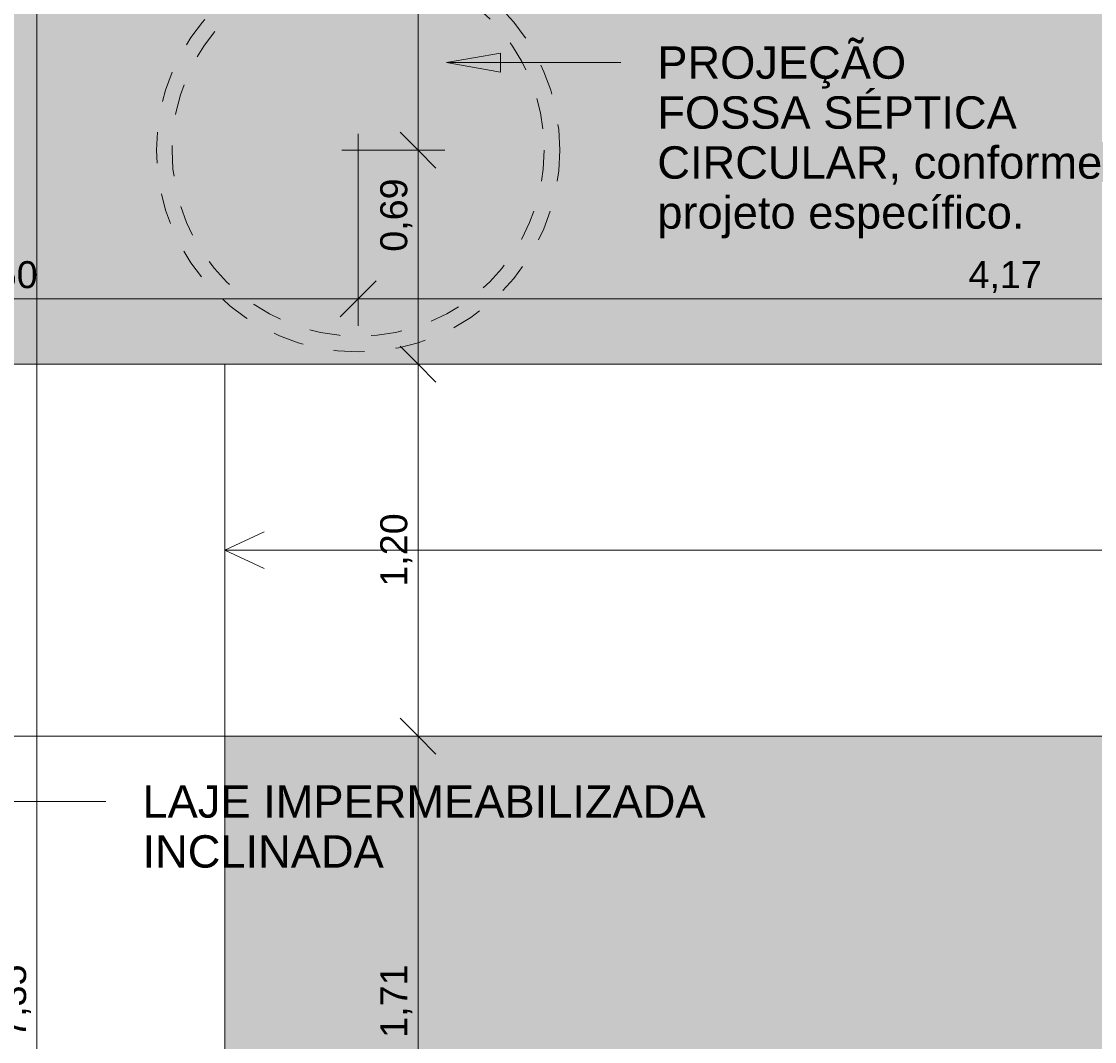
# Model space of a CAD drawing. Header units: metres. Extents: x -14.5 to 13.2, y -19 to 3.3.
# Tile 14 of 210: x 0.8 to 4.2, y -14.7 to -11.4. Entities that reach past the tile are written whole.
import ezdxf

# ---------------------------------------------------------------- set-up
doc = ezdxf.new("R2010")
doc.units = ezdxf.units.M
doc.linetypes.add('Projeção', pattern=[0.003969, 0.002381, -0.001587])
for name, color, linetype, lineweight in [('A-ANNO-DIMS', 7, 'Continuous', 9), ('A-ANNO-DIMS-58', 7, 'Continuous', 9), ('A-DETL-GENF', 7, 'Continuous', 5), ('A-FLOR', 7, 'Continuous', 5), ('G-ANNO-TEXT', 7, 'Continuous', 9)]:
    doc.layers.add(name, color=color, linetype=linetype, lineweight=lineweight)
doc.layers.add('A-DETL', color=7, linetype='Continuous', lineweight=5, true_color=0x00a600)
doc.styles.add('Arial', font='arial.ttf', dxfattribs={"height": 0.087})
doc.styles.add('Arial_1', font='arial.ttf', dxfattribs={"height": 0.1044})
doc.dimstyles.new('Com_linha__ref__contínua__-_Cor_Vermelha_Arial_1_5mm', dxfattribs={"dimscale": 0.3048, "dimtxt": 0.088763, "dimasz": 0.380577, "dimexe": 0.285433, "dimexo": 0.285433, "dimgap": 0.028543, "dimtad": 1, "dimrnd": 0.01, "dimzin": 0, "dimdsep": 46, "dimtxsty": 'Arial', "dimblk1": 'OBLIQUE', "dimblk2": 'OBLIQUE', "dimsah": 1, "dimcen": 0.09, "dimdle": 0.285433, "dimazin": 0, "dimtfac": 1, "dimtdec": 4, "dimtix": 1, "dimtmove": 0, "dimatfit": 3, "dimfxl": 1, "dimtvp": 1, "dimtolj": 1, "dimtzin": 0, "dimarcsym": 2})
doc.dimstyles.new('Com_linha__ref__contínua__-_Cor_Vermelha_Arial_1_5mm_1', dxfattribs={"dimscale": 0.3048, "dimtxt": 0.088763, "dimasz": 0.380577, "dimexe": 0.285433, "dimexo": 0.285433, "dimgap": 0.028543, "dimtad": 1, "dimrnd": 0.01, "dimzin": 0, "dimdsep": 46, "dimtxsty": 'Arial', "dimblk1": 'OBLIQUE', "dimblk2": 'OBLIQUE', "dimsah": 1, "dimcen": 0.09, "dimdle": 0.285433, "dimazin": 0, "dimtfac": 1, "dimtdec": 4, "dimtix": 1, "dimtmove": 2, "dimatfit": 3, "dimfxl": 1, "dimtvp": 1, "dimtolj": 1, "dimtzin": 0, "dimarcsym": 2})

# ---------------------------------------------------------------- blocks, each defined once
blk = doc.blocks.new('DIMBLOCK16-PLANTA DE COBERTURA')
at = {"layer": 'A-ANNO-DIMS-58', "color": 242, "true_color": 0xbd2b2e, "transparency": 16777216}
for p, q in [((2.0294, -15.415), (2.0294, -13.618)), ((2.0294, -13.705), (1.9714, -13.647)), ((2.0294, -13.705), (1.9424, -13.705)), ((2.0294, -13.705), (2.0874, -13.763)), ((2.0294, -13.705), (2.0344, -13.705)), ((2.0294, -15.415), (1.9714, -15.357)), ((2.0294, -15.415), (1.9424, -15.415)), ((2.0294, -15.415), (2.0874, -15.473)), ((2.0294, -15.415), (3.1916, -15.415))]:
    blk.add_line(p, q, dxfattribs=at)
at = {"layer": 'A-ANNO-DIMS-58', "color": 0, "transparency": 16777216, "insert": (1.9078, -14.6775), "char_height": 0.087, "width": 0.281855, "attachment_point": 1, "rotation": 90, "line_spacing_factor": 0.941778, "style": 'Arial'}
blk.add_mtext('1,71', dxfattribs=at)
blk = doc.blocks.new('_Oblique')
at = {"color": 0, "linetype": 'ByBlock', "lineweight": -2}
blk.add_line((-0.5, -0.5), (0.5, 0.5), dxfattribs=at)
blk = doc.blocks.new('DIMBLOCK17-PLANTA DE COBERTURA')
at = {"layer": 'A-ANNO-DIMS-58', "color": 242, "true_color": 0xbd2b2e, "transparency": 16777216}
for p, q in [((-0.6636, -12.2943), (-0.6636, -11.362)), ((1.8364, -12.2943), (1.8364, -11.7621)), ((-0.6636, -12.2943), (-0.6056, -12.2363)), ((1.8364, -12.2943), (1.8944, -12.2363)), ((-0.7506, -12.2943), (1.8364, -12.2943)), ((-0.6636, -12.2943), (-0.7216, -12.3523)), ((-0.6636, -12.2943), (-0.6636, -12.3813)), ((1.8364, -12.2943), (1.7784, -12.3523)), ((1.8364, -12.2943), (1.8364, -12.3813))]:
    blk.add_line(p, q, dxfattribs=at)
at = {"layer": 'A-ANNO-DIMS-58', "color": 0, "transparency": 16777216, "insert": (0.5668, -12.1727), "char_height": 0.087, "width": 0.281855, "attachment_point": 1, "line_spacing_factor": 0.941778, "style": 'Arial'}
blk.add_mtext('2,50', dxfattribs=at)
blk = doc.blocks.new('DIMBLOCK18-PLANTA DE COBERTURA')
at = {"layer": 'A-ANNO-DIMS-58', "color": 242, "true_color": 0xbd2b2e, "transparency": 16777216}
for p, q in [((1.8364, -12.2943), (1.8364, -11.7621)), ((6.0064, -12.2943), (6.0064, -12.2073)), ((1.8364, -12.2943), (1.8944, -12.2363)), ((6.0064, -12.2943), (6.0644, -12.2363)), ((1.8364, -12.2943), (1.7784, -12.3523)), ((1.8364, -12.2943), (6.0934, -12.2943)), ((1.8364, -12.2943), (1.8364, -12.3813)), ((6.0064, -12.2943), (5.9484, -12.3523)), ((6.0064, -12.2943), (6.0064, -12.2993))]:
    blk.add_line(p, q, dxfattribs=at)
at = {"layer": 'A-ANNO-DIMS-58', "color": 0, "transparency": 16777216, "insert": (3.804, -12.1727), "char_height": 0.087, "width": 0.281855, "attachment_point": 1, "line_spacing_factor": 0.941778, "style": 'Arial'}
blk.add_mtext('4,17', dxfattribs=at)
blk = doc.blocks.new('DIMBLOCK19-PLANTA DE COBERTURA')
at = {"layer": 'A-ANNO-DIMS-58', "color": 242, "true_color": 0xbd2b2e, "transparency": 16777216}
for p, q in [((2.0294, -12.505), (1.9714, -12.447)), ((2.0294, -12.505), (1.7053, -12.505)), ((2.0294, -13.792), (2.0294, -12.505)), ((2.0294, -12.505), (2.0874, -12.563)), ((2.0294, -12.505), (2.1164, -12.505)), ((2.0294, -13.705), (1.9714, -13.647)), ((2.0294, -13.705), (1.7053, -13.705)), ((2.0294, -13.705), (2.0874, -13.763)), ((2.0294, -13.705), (2.1164, -13.705))]:
    blk.add_line(p, q, dxfattribs=at)
at = {"layer": 'A-ANNO-DIMS-58', "color": 0, "transparency": 16777216, "insert": (1.9078, -13.2225), "char_height": 0.087, "width": 0.281855, "attachment_point": 1, "rotation": 90, "line_spacing_factor": 0.941778, "style": 'Arial'}
blk.add_mtext('1,20', dxfattribs=at)
blk = doc.blocks.new('DIMBLOCK20-PLANTA DE COBERTURA')
at = {"layer": 'A-ANNO-DIMS-58', "color": 242, "true_color": 0xbd2b2e, "transparency": 16777216}
for p, q in [((2.0294, -11.815), (1.9714, -11.757)), ((2.0294, -11.815), (1.7835, -11.815)), ((2.0294, -12.505), (2.0294, -11.815)), ((2.0294, -11.815), (2.0874, -11.873)), ((2.0294, -11.815), (2.1164, -11.815)), ((2.0294, -12.505), (1.9714, -12.447)), ((2.0294, -12.505), (1.7053, -12.505)), ((2.0294, -12.505), (2.0874, -12.563)), ((2.0294, -12.505), (2.1164, -12.505))]:
    blk.add_line(p, q, dxfattribs=at)
at = {"layer": 'A-ANNO-DIMS-58', "color": 0, "transparency": 16777216, "insert": (1.9078, -12.1424), "char_height": 0.087, "width": 0.281855, "attachment_point": 1, "rotation": 90, "line_spacing_factor": 0.941778, "style": 'Arial'}
blk.add_mtext('0,69', dxfattribs=at)
blk = doc.blocks.new('DIMBLOCK21-PLANTA DE COBERTURA')
at = {"layer": 'A-ANNO-DIMS-58', "color": 242, "true_color": 0xbd2b2e, "transparency": 16777216}
for p, q in [((2.0294, -11.815), (2.0294, -8.148)), ((2.0294, -8.235), (1.9714, -8.177)), ((2.0294, -8.235), (1.9424, -8.235)), ((2.0294, -8.235), (2.0874, -8.293)), ((2.0294, -8.235), (2.0344, -8.235)), ((2.0294, -11.815), (1.9714, -11.757)), ((2.0294, -11.815), (1.7835, -11.815)), ((2.0294, -11.815), (2.0874, -11.873)), ((2.0294, -11.815), (2.1164, -11.815))]:
    blk.add_line(p, q, dxfattribs=at)
at = {"layer": 'A-ANNO-DIMS-58', "color": 0, "transparency": 16777216, "insert": (1.9078, -10.1425), "char_height": 0.087, "width": 0.281855, "attachment_point": 1, "rotation": 90, "line_spacing_factor": 0.941778, "style": 'Arial'}
blk.add_mtext('3,58', dxfattribs=at)
blk = doc.blocks.new('DIMBLOCK41-PLANTA DE COBERTURA')
at = {"layer": 'A-ANNO-DIMS-58', "color": 242, "true_color": 0xbd2b2e, "transparency": 16777216}
for p, q in [((0.5064, -9.2395), (0.5064, -9.1525)), ((6.0064, -9.2395), (6.0064, -9.1525)), ((0.5064, -9.2395), (0.5644, -9.1815)), ((6.0064, -9.2395), (6.0644, -9.1815)), ((0.5064, -9.2395), (0.4484, -9.2975)), ((0.5064, -9.2395), (6.0934, -9.2395)), ((0.5064, -9.2395), (0.5064, -12.0563)), ((6.0064, -9.2395), (5.9484, -9.2975)), ((6.0064, -9.2395), (6.0064, -9.2445))]:
    blk.add_line(p, q, dxfattribs=at)
at = {"layer": 'A-ANNO-DIMS-58', "color": 0, "transparency": 16777216, "insert": (3.139, -9.1178), "char_height": 0.087, "width": 0.281855, "attachment_point": 1, "line_spacing_factor": 0.941778, "style": 'Arial'}
blk.add_mtext('5,50', dxfattribs=at)
blk = doc.blocks.new('DIMBLOCK52-PLANTA DE COBERTURA')
at = {"layer": 'A-ANNO-DIMS-58', "color": 242, "true_color": 0xbd2b2e, "transparency": 16777216}
for p, q in [((0.8007, -10.885), (0.7427, -10.827)), ((0.8007, -10.798), (0.8007, -18.322)), ((0.8007, -10.885), (-0.7366, -10.885)), ((0.8007, -10.885), (0.8587, -10.943)), ((0.8007, -10.885), (0.8877, -10.885)), ((0.8007, -18.235), (0.7427, -18.177)), ((0.8007, -18.235), (0.5933, -18.235)), ((0.8007, -18.235), (0.8587, -18.293)), ((0.8007, -18.235), (0.8877, -18.235))]:
    blk.add_line(p, q, dxfattribs=at)
at = {"layer": 'A-ANNO-DIMS-58', "color": 0, "transparency": 16777216, "insert": (0.679, -14.6775), "char_height": 0.087, "width": 0.281855, "attachment_point": 1, "rotation": 90, "line_spacing_factor": 0.941778, "style": 'Arial'}
blk.add_mtext('7,35', dxfattribs=at)

msp = doc.modelspace()

# ---------------------------------------------------------------- hatches: boundary and pattern name
at = {"layer": 'A-DETL-GENF', "true_color": 0xd2e2c2}
h = msp.add_hatch(color=254, dxfattribs=at)
h.paths.add_polyline_path([(5.7769, -17.8522), (5.7657, -17.8571), (5.772, -17.8555), (5.7744, -17.8541), (5.7763, -17.8527)])
h.paths.add_polyline_path([(5.1178, -18.235), (6.0064, -18.235), (6.0064, -18.075), (5.8564, -18.075), (5.8564, -17.8839), (5.8553, -17.8849), (5.8355, -17.8856), (5.8349, -17.8856), (5.7976, -17.8859), (5.7964, -17.8912), (5.7947, -17.8926), (5.7927, -17.893), (5.7871, -17.8944), (5.7843, -17.8959), (5.7802, -17.8985), (5.777, -17.8979), (5.7686, -17.8945), (5.7627, -17.8917), (5.7615, -17.8894), (5.7606, -17.8856), (5.7477, -17.886), (5.7451, -17.8873), (5.7394, -17.8888), (5.7307, -17.8876), (5.7274, -17.8849), (5.7253, -17.8804), (5.7247, -17.8754), (5.7256, -17.87), (5.7285, -17.865), (5.7315, -17.8626), (5.7357, -17.8617), (5.7431, -17.8616), (5.7463, -17.8628), (5.749, -17.8651), (5.7611, -17.8641), (5.7624, -17.8588), (5.7642, -17.8574), (5.7797, -17.8516), (5.7819, -17.8522), (5.796, -17.8585), (5.7972, -17.8607), (5.7982, -17.8645), (5.8357, -17.8648), (5.836, -17.8652), (5.8554, -17.8652), (5.8564, -17.8653), (5.8564, -17.275), (6.0064, -17.275), (6.0064, -13.705), (1.4064, -13.705), (1.4064, -18.075), (0.5264, -18.075), (0.5264, -18.235), (1.7683, -18.235)])
h.paths.add_polyline_path([(5.7769, -17.8979), (5.7714, -17.8943), (5.768, -17.8933), (5.7665, -17.8936), (5.7763, -17.8976)])
h.paths.add_polyline_path([(5.7937, -17.8571), (5.7832, -17.8533), (5.7876, -17.8559), (5.7915, -17.8569), (5.7932, -17.8571)])
h.paths.add_polyline_path([(1.7683, -12.505), (5.9997, -12.505), (5.9997, -12.393), (5.9274, -12.393), (5.9274, -12.317), (5.9492, -12.317), (5.9492, -12.2389), (5.8997, -12.2389), (5.8997, -12.2359), (5.8716, -12.2359), (5.8716, -11.9481), (6.0064, -11.9481), (6.0064, -8.235), (0.2364, -8.235), (0.2364, -12.505), (1.4064, -12.505)])
h.paths.add_polyline_path([(5.9522, -12.32), (5.9782, -12.32), (5.9782, -12.2359), (5.9522, -12.2359), (5.9522, -12.317)])
h.paths.add_polyline_path([(5.9997, -12.317), (5.9997, -12.2389), (5.9812, -12.2389), (5.9812, -12.317), (5.9984, -12.317)])
h.paths.add_polyline_path([(2.8659, -10.9868), (2.8443, -10.9819), (2.8235, -10.9763), (2.8043, -10.9695), (2.7876, -10.9607), (2.7743, -10.9494), (2.7648, -10.935), (2.759, -10.9179), (2.7558, -10.8955), (2.755, -10.8776), (2.7559, -10.849), (2.7568, -10.833), (2.5887, -10.8294), (2.2187, -10.8294), (2.0803, -10.8301), (1.9254, -10.832), (1.9046, -10.8294), (1.8985, -10.8283), (1.8879, -10.8257), (1.7683, -10.7899), (1.6519, -10.7537), (1.6384, -10.749), (1.6252, -10.7436), (1.5972, -10.728), (1.5727, -10.7077), (1.5484, -10.6823), (1.5267, -10.6548), (1.4896, -10.5987), (1.4566, -10.5404), (1.4451, -10.5163), (1.4355, -10.4915), (1.4007, -10.3737), (1.3897, -10.3184), (1.3855, -10.2935), (1.3823, -10.2685), (1.373, -10.1658), (1.3686, -10.0628), (1.3706, -10.0585), (1.3706, -9.9812), (1.3686, -9.9769), (1.373, -9.8738), (1.3823, -9.7711), (1.3855, -9.7461), (1.3897, -9.7213), (1.4074, -9.6405), (1.4355, -9.5482), (1.4451, -9.5233), (1.4566, -9.4992), (1.4896, -9.4409), (1.5267, -9.3849), (1.5546, -9.3503), (1.5867, -9.3194), (1.5984, -9.3108), (1.6471, -9.2778), (1.6968, -9.2482), (1.7485, -9.2253), (1.8032, -9.2122), (1.8604, -9.2074), (1.9188, -9.2068), (2.0688, -9.2094), (2.2187, -9.2102), (2.6601, -9.2097), (2.7567, -9.2068), (2.7555, -9.1842), (2.7549, -9.1621), (2.7558, -9.1411), (2.7589, -9.1218), (2.7647, -9.1047), (2.7742, -9.0903), (2.7876, -9.079), (2.8043, -9.0702), (2.8303, -9.0615), (2.8442, -9.0578), (2.8659, -9.0528), (2.8874, -9.0603), (2.8993, -9.0653), (2.902, -9.0683), (2.9027, -9.0702), (2.9027, -9.0746), (2.9007, -9.079), (2.8975, -9.0843), (2.8802, -9.1093), (2.8303, -9.2094), (3.2926, -9.1962), (3.755, -9.1901), (3.9077, -9.1919), (4.0603, -9.1988), (4.248, -9.2121), (4.5015, -9.1993), (4.6293, -9.1957), (4.757, -9.1981), (4.8204, -9.1966), (4.8839, -9.2004), (4.9525, -9.2105), (4.9581, -9.2118), (4.9902, -9.2218), (5.0162, -9.2197), (5.0423, -9.2204), (5.0788, -9.2259), (5.1139, -9.2367), (5.1422, -9.2576), (5.1671, -9.2824), (5.2079, -9.3272), (5.2424, -9.3769), (5.273, -9.4368), (5.297, -9.4973), (5.3164, -9.5661), (5.3307, -9.6344), (5.3449, -9.7236), (5.3571, -9.8384), (5.3611, -9.9629), (5.3611, -10.0859), (5.3571, -10.2013), (5.3449, -10.3161), (5.342, -10.3363), (5.3307, -10.4052), (5.3149, -10.4798), (5.297, -10.5423), (5.2702, -10.6093), (5.2424, -10.6628), (5.2079, -10.7124), (5.1671, -10.7573), (5.146, -10.7787), (5.1223, -10.7974), (5.1137, -10.8025), (5.1044, -10.8064), (5.0738, -10.8148), (5.0423, -10.8193), (5.0131, -10.8197), (4.9902, -10.8179), (4.9707, -10.8246), (4.9507, -10.8295), (4.8999, -10.8375), (4.8485, -10.8416), (4.6751, -10.8443), (4.5015, -10.8403), (4.248, -10.8275), (4.0603, -10.8408), (3.9077, -10.8478), (3.755, -10.8495), (3.2926, -10.8434), (2.8303, -10.8303), (2.8702, -10.9132), (2.8874, -10.9415), (2.8992, -10.9577), (2.9029, -10.9655), (2.9023, -10.9706), (2.9008, -10.973), (2.8975, -10.9754), (2.8802, -10.9821)])
at = {"layer": 'G-ANNO-TEXT'}
msp.add_hatch(color=256, dxfattribs=at).paths.add_polyline_path([(2.1214, -11.5322), (2.2954, -11.5629), (2.2954, -11.5015)])

# ---------------------------------------------------------------- linework, layer by layer
at = {"layer": 'A-DETL', "color": 8, "linetype": 'Projeção', "true_color": 0x808080}
for p, q in [((1.8364, -11.865), (1.8364, -11.765)), ((1.8764, -11.815), (1.7964, -11.815))]:
    msp.add_line(p, q, dxfattribs=at)
at = {"layer": 'A-DETL', "color": 9, "true_color": 0xc0c0c0}
for p, q in [((0.2364, -12.505), (5.5664, -12.505)), ((1.4064, -13.105), (1.5333, -13.0459)), ((1.4064, -13.105), (5.8564, -13.105)), ((1.4064, -13.105), (1.5333, -13.1642)), ((6.0064, -13.705), (1.4064, -13.705)), ((1.4064, -13.705), (1.4064, -18.075))]:
    msp.add_line(p, q, dxfattribs=at)
at = {"layer": 'A-DETL', "color": 8, "linetype": 'Projeção', "true_color": 0x808080}
for radius in [0.65, 0.6]:
    msp.add_circle((1.8364, -11.815), radius, dxfattribs=at)
at = {"layer": 'A-FLOR', "color": 253, "true_color": 0xa3a3a3}
for p, q in [((1.4064, -13.705), (1.4064, -12.505)), ((-0.6436, -13.705), (1.4064, -13.705))]:
    msp.add_line(p, q, dxfattribs=at)
at = {"layer": 'G-ANNO-TEXT'}
for p, q in [((2.2954, -11.5015), (2.1214, -11.5322)), ((2.2954, -11.5629), (2.2954, -11.5015)), ((2.1214, -11.5322), (2.2954, -11.5629)), ((2.1214, -11.5322), (2.683, -11.5322)), ((-0.4629, -13.9152), (1.0233, -13.9152))]:
    msp.add_line(p, q, dxfattribs=at)

# ---------------------------------------------------------------- texts
at = {"layer": 'G-ANNO-TEXT', "char_height": 0.1044, "attachment_point": 1, "style": 'Arial_1'}
for s, insert, width in [('PROJEÇÃO', (2.8009, -11.48), 0.957856), ('FOSSA SÉPTICA ', (2.8009, -11.6411), 1.422835), ('CIRCULAR, conforme ', (2.8009, -11.8023), 1.74367), ('projeto específico.', (2.8009, -11.9634), 1.385637), ('LAJE IMPERMEABILIZADA', (1.1412, -13.863), 2.148202), ('INCLINADA', (1.1412, -14.0242), 0.916008)]:
    msp.add_mtext(s, dxfattribs=dict(at, insert=insert, width=width))

# ---------------------------------------------------------------- dimensions: what is measured, and where the dimension line sits
at = {"layer": 'A-ANNO-DIMS', "color": 242, "true_color": 0xbd2b2e}
for base, p1, p2, override, picture, middle in [((2.0294, -8.235), (1.6965, -11.815), (1.9474, -8.235), {"dimpost": '<>', "dimfxl": 3.588785}, 'DIMBLOCK21-PLANTA DE COBERTURA', (1.9763, -10.025)), ((0.8007, -18.235), (-0.8236, -10.885), (0.5063, -18.235), {"dimpost": '<>', "dimfxl": 7.469346}, 'DIMBLOCK52-PLANTA DE COBERTURA', (0.7475, -14.56)), ((2.0294, -12.505), (1.6183, -13.705), (1.6183, -12.505), {"dimpost": '<>', "dimfxl": 1.2}, 'DIMBLOCK19-PLANTA DE COBERTURA', (1.9763, -13.105)), ((2.0294, -13.705), (3.2786, -15.415), (1.9474, -13.705), {"dimpost": '<>', "dimfxl": 2.167087}, 'DIMBLOCK16-PLANTA DE COBERTURA', (1.9771, -14.56))]:
    dim = msp.add_linear_dim(base=base, p1=p1, p2=p2, angle=90, dimstyle='Com_linha__ref__contínua__-_Cor_Vermelha_Arial_1_5mm', override=override, dxfattribs=at)
    dim.commit()
    dim.dimension.update_dxf_attribs({"geometry": picture, "text_midpoint": middle})
for base, p1, p2, override, picture, middle in [((6.0064, -9.2395), (0.5064, -12.1433), (6.0064, -9.1575), {"dimpost": '<>', "dimfxl": 6.258223}, 'DIMBLOCK41-PLANTA DE COBERTURA', (3.2564, -9.1864)), ((6.0064, -12.2943), (1.8364, -11.6751), (6.0064, -12.2123), {"dimpost": '<>', "dimfxl": 4.204463}, 'DIMBLOCK18-PLANTA DE COBERTURA', (3.9214, -12.242))]:
    dim = msp.add_linear_dim(base=base, p1=p1, p2=p2, dimstyle='Com_linha__ref__contínua__-_Cor_Vermelha_Arial_1_5mm', override=override, dxfattribs=at)
    dim.commit()
    dim.dimension.update_dxf_attribs({"geometry": picture, "text_midpoint": middle})
dim = msp.add_linear_dim(base=(1.8364, -12.2943), p1=(-0.6636, -11.275), p2=(1.8364, -11.6751), dimstyle='Com_linha__ref__contínua__-_Cor_Vermelha_Arial_1_5mm_1', override={"dimpost": '<>', "dimfxl": 2.531805}, dxfattribs=at)
dim.commit()
dim.dimension.update_dxf_attribs({"geometry": 'DIMBLOCK17-PLANTA DE COBERTURA', "text_midpoint": (0.7077, -12.2307), "dimtype": 160})
dim = msp.add_linear_dim(base=(2.0294, -11.815), p1=(1.6183, -12.505), p2=(1.6965, -11.815), angle=90, dimstyle='Com_linha__ref__contínua__-_Cor_Vermelha_Arial_1_5mm_1', override={"dimpost": '<>', "dimfxl": 0.694417}, dxfattribs=at)
dim.commit()
dim.dimension.update_dxf_attribs({"geometry": 'DIMBLOCK20-PLANTA DE COBERTURA', "text_midpoint": (1.9658, -12.0014), "dimtype": 160, "text_rotation": 90})

doc.saveas('drawing.dxf')
